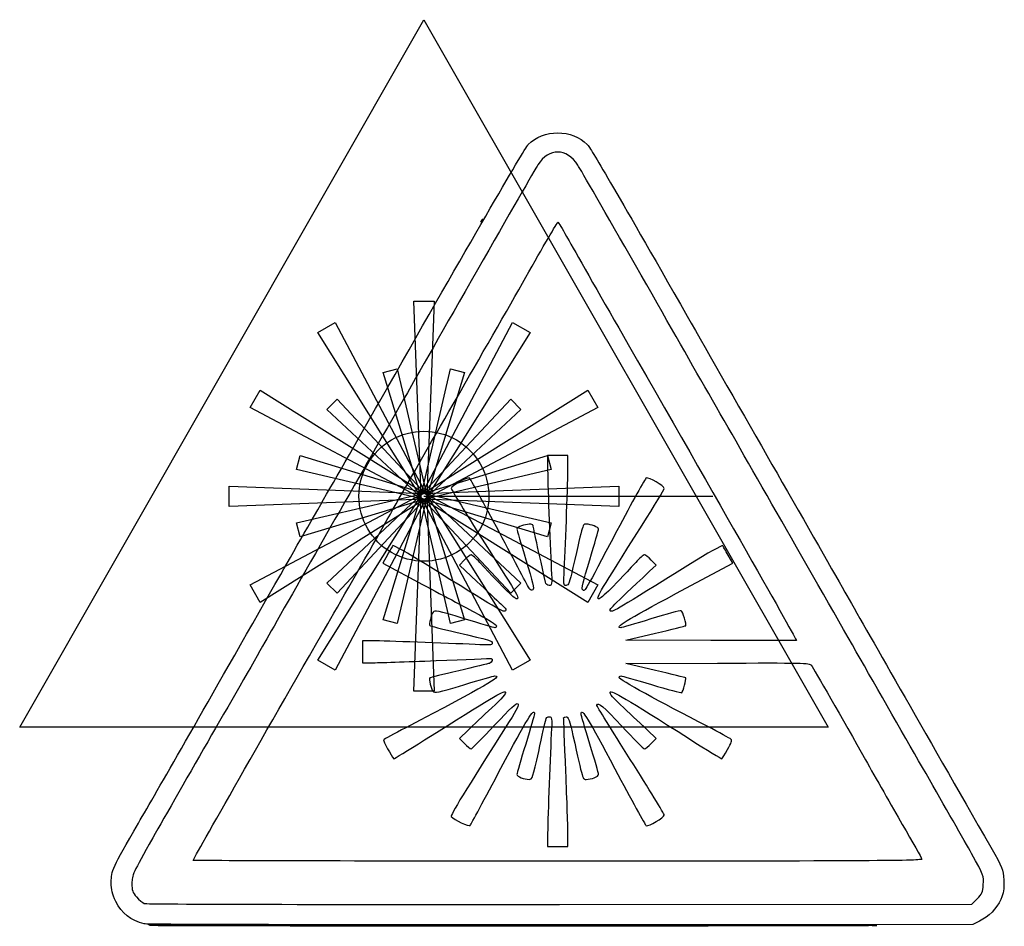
# Model space of a CAD drawing. Extents: x 75 to 587, y 201 to 672.
import ezdxf

# ---------------------------------------------------------------- set-up
doc = ezdxf.new("R2010")
doc.units = 0
doc.layers.add('Layer_1', color=7, linetype='CONTINUOUS')

msp = doc.modelspace()

# ---------------------------------------------------------------- linework, layer by layer
at = {"layer": 'Layer_1', "color": 7}
for points in [[(285.049446, 672.124816), (495.049443, 304.62482), (75.049448, 304.62482)], [(314.673191, 567.086062)], [(318.799445, 424.624819)], [(165.17861, 235.526569)], [(139.798491, 202.501587)]]:
    msp.add_lwpolyline(points, close=True, dxfattribs=at)
for points in [[(283.549446, 424.624819), (279.799446, 525.874818), (290.299446, 525.874818), (286.549446, 424.624819)], [(283.750408, 423.874819), (229.877813, 509.68489), (238.97108, 514.93489), (286.348484, 425.374819)], [(283.750408, 425.374819), (331.127812, 514.93489), (340.221078, 509.68489), (286.348484, 423.874819)], [(283.600557, 424.23659), (263.956939, 488.85424), (271.201382, 490.795383), (286.498334, 425.013047)], [(283.600557, 425.013047), (298.897509, 490.795383), (306.141953, 488.85424), (286.498334, 424.23659)], [(284.299446, 423.325781), (194.739375, 470.703185), (199.989375, 479.796452), (285.799446, 425.923857)], [(284.299446, 425.923857), (370.109517, 479.796452), (375.359517, 470.703185), (285.799446, 423.325781)], [(283.988786, 423.564159), (234.668088, 469.702876), (239.971389, 475.006176), (286.110106, 425.685479)], [(283.988786, 425.685479), (330.127502, 475.006176), (335.430803, 469.702876), (286.110106, 423.564159)], [(284.661217, 423.17593), (218.878882, 438.472882), (220.820025, 445.717326), (285.437674, 426.073708)], [(284.661217, 426.073708), (349.278867, 445.717326), (351.22001, 438.472882), (285.437674, 423.17593)], [(359.885478, 439.741846), (359.885478, 445.717321), (354.582176, 445.717321), (349.278873, 445.717321), (349.278873, 439.741846)], [(285.049446, 423.124819), (183.799447, 419.374819), (183.799447, 429.874819), (285.049446, 426.124819)], [(285.049446, 426.124819), (386.299444, 429.874819), (386.299444, 419.374819), (285.049446, 423.124819)], [(285.799446, 423.325781), (199.989375, 369.453186), (194.739375, 378.546453), (284.299446, 425.923857)], [(285.437674, 423.17593), (220.820025, 403.532312), (218.878882, 410.776755), (284.661217, 426.073708)], [(286.348484, 423.874819), (238.97108, 334.314748), (229.877813, 339.564748), (283.750408, 425.374819)], [(286.110106, 423.564159), (239.971389, 374.243461), (234.668088, 379.546762), (283.988786, 425.685479)], [(286.498334, 424.23659), (271.201382, 358.454255), (263.956939, 360.395398), (283.600557, 425.013047)], [(286.549446, 424.624819), (290.299446, 323.37482), (279.799446, 323.37482), (283.549446, 424.624819)], [(286.498334, 425.013047), (306.141953, 360.395398), (298.897509, 358.454255), (283.600557, 424.23659)], [(286.348484, 425.374819), (340.221078, 339.564748), (331.127812, 334.314748), (283.750408, 423.874819)], [(286.110106, 425.685479), (335.430803, 379.546762), (330.127502, 374.243461), (283.988786, 423.564159)], [(285.799446, 425.923857), (375.359517, 378.546453), (370.109517, 369.453186), (284.299446, 423.325781)], [(285.437674, 426.073708), (351.22001, 410.776755), (349.278867, 403.532312), (284.661217, 423.17593)], [(285.049446, 424.624819), (435.049444, 424.624819)], [(266.056054, 394.109244), (263.670642, 389.852057), (284.314534, 378.838622)], [(415.95118, 374.065855), (445.500384, 389.840387), (443.111627, 394.103402)], [(306.067961, 391.520147), (303.470996, 388.840764), (312.548471, 380.345432)], [(402.311882, 385.629662), (405.721142, 388.802987), (403.11028, 391.501262)], [(434.114087, 349.683527), (389.914638, 349.87909), (405.33112, 353.477972)], [(258.658519, 349.500295), (253.061847, 349.500295), (253.061847, 343.818183), (253.061847, 338.136078), (258.175744, 338.150328)], [(405.331345, 334.158393), (389.915043, 337.757275), (437.592872, 337.954548)], [(307.988929, 303.151961), (303.443269, 298.824228), (306.054101, 296.130528)], [(403.110287, 296.130528), (405.721112, 298.824228), (401.17546, 303.151961)], [(349.278873, 248.273344), (349.278873, 242.676671), (354.582176, 242.676671), (359.885478, 242.676671), (359.874303, 248.548181)], [(355.516586, 212.607424), (569.719448, 212.750892), (572.52198, 215.553447)], [(142.758088, 201.661219), (142.758088, 201.660919)], [(573.663398, 203.904754), (570.123473, 202.144302), (356.097401, 202.029132)]]:
    msp.add_lwpolyline(points, dxfattribs=at)
for points in [[(339.228521, 607.274399), (346.954203, 615.338272), (362.25778, 615.353167), (369.885258, 607.304249)], [(266.276194, 481.275691), (306.583346, 552.23808), (337.258278, 605.217907), (339.228521, 607.274399)], [(364.990683, 596.629994), (359.28484, 605.549669), (349.927533, 605.624744), (344.279958, 596.796164)], [(369.885258, 607.304249), (371.8231, 605.259337), (383.04271, 585.994515), (421.854542, 518.069505)], [(344.279958, 596.796164), (342.882708, 594.611902), (328.734581, 570.038625), (312.839689, 542.188883)], [(394.912825, 544.674368), (379.91137, 570.974302), (366.44641, 594.354337), (364.990683, 596.629994)], [(314.673191, 567.086062), (314.676191, 567.242317), (314.888119, 567.71109), (315.144761, 568.127782)], [(315.606446, 568.601287), (315.603446, 568.445032), (315.391526, 567.97626), (315.134884, 567.559567)], [(315.144761, 568.127782), (315.401404, 568.544467), (315.609169, 568.75755), (315.606446, 568.601287)], [(315.134884, 567.559567), (314.878234, 567.142882), (314.670476, 566.9298), (314.673191, 567.086062)], [(337.950273, 538.335683), (346.864023, 554.06565), (354.363348, 566.935627), (354.615431, 566.935627)], [(354.615431, 566.935627), (354.867521, 566.935627), (356.906921, 563.611597), (359.147448, 559.548885)], [(359.147448, 559.548885), (361.38796, 555.48618), (373.585353, 534.093045), (386.252778, 512.008583)], [(468.558497, 415.791557), (439.338257, 466.826484), (427.482925, 487.573786), (394.912825, 544.674368)], [(312.839689, 542.188883), (277.099722, 479.568211), (265.965057, 460.085626), (236.054832, 407.836599)], [(302.252246, 475.974593), (312.972409, 494.543228), (329.036523, 522.605715), (337.950273, 538.335683)], [(421.854542, 518.069505), (432.092515, 500.151923), (451.887849, 465.547891), (465.844179, 441.171646)], [(386.252778, 512.008583), (439.359849, 419.421332), (478.840914, 350.01535), (478.560766, 349.735202)], [(232.951182, 422.939379), (240.732132, 436.454506), (255.728389, 462.705849), (266.276194, 481.275691)], [(269.121079, 418.017092), (276.623059, 431.325091), (291.532076, 457.405966), (302.252246, 475.974593)], [(268.174446, 453.853176), (278.616732, 459.882033), (291.482159, 459.882033), (301.924445, 453.853176)], [(251.299446, 424.624819), (251.299446, 436.682532), (257.73216, 447.824319), (268.174446, 453.853176)], [(301.924445, 453.853176), (312.366732, 447.824319), (318.799445, 436.682532), (318.799445, 424.624819)], [(465.844179, 441.171646), (479.800516, 416.795402), (496.842849, 386.964332), (503.716029, 374.880385)], [(349.278873, 439.741846), (349.278873, 433.295896), (350.466386, 400.690202), (351.206568, 386.812802)], [(357.957775, 386.812802), (358.697958, 400.690202), (359.885478, 433.295896), (359.885478, 439.741846)], [(308.583731, 434.136211), (307.300121, 434.636289), (299.276321, 429.924001), (299.276321, 428.670076)], [(324.232256, 405.844239), (316.131784, 421.207607), (309.089944, 433.938991), (308.583731, 434.136211)], [(400.58062, 434.141551), (400.0744, 433.947271), (393.20095, 421.556814), (385.306255, 406.607192)], [(409.888022, 428.722141), (409.888022, 429.935671), (401.836787, 434.623651), (400.58062, 434.141551)], [(268.174446, 395.396462), (257.73216, 401.425319), (251.299446, 412.567105), (251.299446, 424.624819)], [(299.276321, 428.670076), (299.276321, 428.105702), (305.512766, 417.817697), (313.135084, 405.807849)], [(318.799445, 424.624819), (318.799445, 412.567105), (312.366732, 401.425319), (301.924445, 395.396462)], [(398.420575, 409.647977), (404.72767, 419.603019), (409.888022, 428.186394), (409.888022, 428.722141)], [(206.284685, 376.395602), (213.170307, 388.479557), (225.17024, 409.424252), (232.951182, 422.939379)], [(238.26995, 363.89497), (247.736097, 380.35414), (261.619107, 404.709092), (269.121079, 418.017092)], [(509.674899, 343.818183), (499.228261, 362.152457), (480.725881, 394.540472), (468.558497, 415.791557)], [(335.754866, 409.277717), (334.442621, 408.820269), (333.368973, 408.067599), (333.368973, 407.605127)], [(341.702726, 409.567599), (341.702726, 410.378822), (338.460161, 410.220782), (335.754866, 409.277717)], [(348.169376, 379.994275), (343.579706, 400.542399), (341.702726, 409.126179), (341.702726, 409.567599)], [(369.34102, 410.109444), (367.51483, 410.109444), (367.893625, 411.353034), (362.475655, 387.570415)], [(375.795378, 407.605127), (375.795378, 408.570924), (371.830158, 410.109444), (369.34102, 410.109444)], [(375.617823, 371.34562), (374.778498, 372.184945), (376.225705, 374.61586), (398.420575, 409.647977)], [(236.054832, 407.836599), (223.054662, 385.12711), (208.375355, 359.387162), (203.434145, 350.636717)], [(313.135084, 405.807849), (334.338798, 372.39892), (334.435886, 372.234985), (333.544601, 371.3437)], [(339.799616, 376.635055), (339.338043, 377.33674), (332.332728, 390.480864), (324.232256, 405.844239)], [(333.368973, 407.605127), (333.368973, 407.142654), (335.449541, 399.973074), (337.992461, 391.672734)], [(385.306255, 406.607192), (368.025655, 373.8841), (368.787408, 375.197417), (367.536363, 375.970607)], [(371.171883, 391.672734), (373.71481, 399.973074), (375.795378, 407.142654), (375.795378, 407.605127)], [(285.700519, 389.449539), (276.775414, 395.004572), (269.240959, 399.283382), (268.957272, 398.958009)], [(440.207079, 398.958009), (439.923392, 399.283382), (432.38893, 395.004572), (423.463832, 389.449539)], [(268.957272, 398.958009), (268.673577, 398.632637), (267.368037, 396.450692), (266.056054, 394.109244)], [(301.924445, 395.396462), (291.482159, 389.367605), (278.616732, 389.367605), (268.174446, 395.396462)], [(309.549056, 394.199544), (309.062794, 394.199544), (307.496299, 392.993814), (306.067961, 391.520147)], [(314.093929, 390.222069), (312.080524, 392.409677), (310.035334, 394.199544), (309.549056, 394.199544)], [(399.615287, 394.199544), (399.129017, 394.199544), (397.083828, 392.409677), (395.070423, 390.222069)], [(403.11028, 391.501262), (401.6743, 392.985317), (400.101557, 394.199544), (399.615287, 394.199544)], [(443.111627, 394.103402), (441.797822, 396.448067), (440.490767, 398.632637), (440.207079, 398.958009)], [(327.149051, 365.011615), (325.843473, 364.509902), (324.454706, 365.328707), (285.700519, 389.449539)], [(333.544601, 371.3437), (332.797698, 370.596797), (326.787896, 376.429765), (314.093929, 390.222069)], [(337.992461, 391.672734), (341.612133, 379.85779), (342.401328, 376.448552), (341.627411, 375.97024)], [(367.536363, 375.970607), (366.763218, 376.448432), (367.553688, 379.86277), (371.171883, 391.672734)], [(395.070423, 390.222069), (382.360315, 376.412237), (376.367013, 370.59643), (375.617823, 371.34562)], [(423.463832, 389.449539), (384.934053, 365.468387), (383.31436, 364.512407), (382.041145, 365.000987)], [(351.206568, 386.812802), (351.646038, 378.573512), (351.609371, 378.289645), (350.105651, 378.289645)], [(358.932273, 378.289645), (357.589623, 378.289645), (357.530673, 378.80527), (357.957775, 386.812802)], [(362.475655, 387.570415), (360.689148, 379.728385), (360.139833, 378.289645), (358.932273, 378.289645)], [(382.041145, 365.000987), (380.79937, 365.477492), (382.277928, 366.982165), (402.311882, 385.629662)], [(284.314534, 378.838622), (295.668679, 372.781232), (308.964319, 365.676497), (313.860401, 363.050327)], [(312.548471, 380.345432), (317.541079, 375.673), (323.160116, 370.42345), (325.035213, 368.679775)], [(350.105651, 378.289645), (349.110401, 378.289645), (348.412991, 378.903625), (348.169376, 379.994275)], [(136.738663, 254.798494), (146.745591, 272.050316), (168.703055, 310.441645), (206.284685, 376.395602)], [(341.627411, 375.97024), (341.010918, 375.58924), (340.322981, 375.839455), (339.799616, 376.635055)], [(387.255933, 356.318822), (383.731075, 356.318822), (390.190855, 360.313975), (415.95118, 374.065855)], [(503.716029, 374.880385), (514.011196, 356.780147), (544.886693, 302.796686), (579.473978, 242.423329)], [(325.035213, 368.679775), (327.865533, 366.047807), (328.224498, 365.424895), (327.149051, 365.011615)], [(165.178573, 235.526561), (165.178573, 236.110819), (204.946737, 305.954576), (238.26995, 363.89497)], [(289.777264, 364.362407), (288.827291, 363.063235), (287.572901, 357.920725), (288.081836, 357.41179)], [(305.980901, 360.992815), (291.839164, 365.327177), (290.661761, 365.572022), (289.777264, 364.362407)], [(418.651382, 365.11672), (418.171097, 365.301025), (411.102775, 363.396887), (402.944005, 360.885317)], [(421.034042, 357.363295), (421.60699, 357.936242), (419.500532, 364.790867), (418.651382, 365.11672)], [(321.996558, 356.318822), (321.575351, 356.318822), (314.368309, 358.422122), (305.980901, 360.992815)], [(313.860401, 363.050327), (318.756483, 360.42415), (322.762368, 357.835217), (322.762368, 357.297137)], [(402.944005, 360.885317), (394.785235, 358.373747), (387.725598, 356.318822), (387.255933, 356.318822)], [(288.081836, 357.41179), (288.228926, 357.2647), (294.302351, 355.751252), (301.578341, 354.048557)], [(301.578341, 354.048557), (320.129343, 349.707347), (320.489523, 349.597652), (320.489523, 348.289038)], [(322.762368, 357.297137), (322.762368, 356.759065), (322.417751, 356.318822), (321.996558, 356.318822)], [(405.33112, 353.477972), (413.810185, 355.457365), (420.876505, 357.205765), (421.034042, 357.363295)], [(203.434145, 350.636717), (198.492935, 341.886273), (185.594128, 319.385125), (174.770135, 300.634166)], [(311.587556, 347.584158), (296.478544, 348.344508), (264.552522, 349.500295), (258.658519, 349.500295)], [(320.489523, 348.289038), (320.489523, 347.296953), (319.248018, 347.198658), (311.587556, 347.584158)], [(478.560766, 349.735202), (478.424799, 349.599227), (458.423799, 349.575985), (434.114087, 349.683527)], [(545.872741, 280.557386), (536.410561, 297.016556), (520.121528, 325.483915), (509.674899, 343.818183)], [(258.175744, 338.150328), (260.988387, 338.158128), (275.903922, 338.661993), (291.321371, 339.269988)], [(291.321371, 339.269988), (306.738821, 339.877975), (319.608798, 340.382965), (319.921316, 340.39219)], [(319.163703, 337.835673), (318.434493, 337.614265), (311.212076, 335.880513), (303.113884, 333.9829)], [(319.921316, 340.39219), (321.090288, 340.42669), (320.437023, 338.22229), (319.163703, 337.835673)], [(437.592872, 337.954548), (482.360709, 338.139775), (485.330964, 338.070415), (486.258121, 336.818125)], [(303.113884, 333.9829), (295.015691, 332.08528), (288.260404, 330.403188), (288.102146, 330.24493)], [(421.03408, 330.27307), (420.876542, 330.4306), (413.810305, 332.179), (405.331345, 334.158393)], [(486.258121, 336.818125), (487.572264, 335.043138), (502.817326, 308.496378), (514.433859, 287.754731)], [(321.867048, 331.317558), (326.209421, 331.317558), (317.293444, 326.13526), (275.606427, 304.429166)], [(288.102146, 330.24493), (287.589109, 329.731893), (288.797186, 324.614335), (289.733681, 323.333605)], [(305.807816, 326.703198), (314.147966, 329.241078), (321.374621, 331.317558), (321.867048, 331.317558)], [(386.402013, 330.368755), (386.402013, 330.890598), (386.828178, 331.313568), (387.349038, 331.308708)], [(432.237685, 305.130161), (407.696222, 317.740368), (386.402013, 329.465643), (386.402013, 330.368755)], [(387.349038, 331.308708), (387.869898, 331.304208), (395.069628, 329.263053), (403.348427, 326.773615)], [(418.975742, 322.602708), (419.634745, 323.009988), (421.467482, 329.839668), (421.03408, 330.27307)], [(285.350914, 298.074198), (319.904081, 319.906195), (326.724453, 323.927058), (327.396191, 322.861435)], [(289.733681, 323.333605), (290.559941, 322.203633), (292.042624, 322.51444), (305.807816, 326.703198)], [(327.396191, 322.861435), (327.851546, 322.139073), (325.805981, 319.780915), (320.284998, 314.663538)], [(388.879383, 314.663538), (383.320278, 319.816248), (381.311155, 322.136448), (381.773373, 322.869805)], [(381.773373, 322.869805), (382.463125, 323.96419), (389.453193, 319.847523), (423.04819, 298.561856)], [(403.348427, 326.773615), (411.627235, 324.284185), (418.659527, 322.407273), (418.975742, 322.602708)], [(321.604916, 305.561373), (330.229683, 314.878548), (333.055473, 317.497443), (333.809096, 316.871995)], [(374.808378, 316.126638), (375.451405, 317.92348), (378.446665, 315.423633), (387.892548, 305.206571)], [(320.284998, 314.663538), (316.022269, 310.712425), (310.489031, 305.532221), (307.988929, 303.151961)], [(325.073463, 283.398446), (338.494308, 308.771823), (342.460346, 315.18724), (342.460346, 311.523243)], [(333.809096, 316.871995), (334.582286, 316.230303), (333.646001, 314.26594), (329.384253, 307.588511)], [(366.704043, 311.523243), (366.704043, 315.2101), (370.6726, 308.774291), (384.215268, 283.125333)], [(392.27353, 287.891006), (382.585533, 303.191013), (374.726215, 315.897048), (374.808378, 316.126638)], [(401.17546, 303.151961), (398.675357, 305.532221), (393.14212, 310.712425), (388.879383, 314.663538)], [(329.384253, 307.588511), (306.196736, 271.257663), (298.678249, 258.931106), (299.278931, 258.230876)], [(342.460346, 311.523243), (342.460346, 311.053578), (340.414788, 304.024368), (337.914656, 295.902798)], [(344.674646, 292.111008), (346.456668, 300.132251), (348.088113, 307.462173), (348.300101, 308.399718)], [(348.300101, 308.399718), (348.538391, 309.45361), (349.250028, 310.104355), (350.164256, 310.104355)], [(350.164256, 310.104355), (351.572343, 310.104355), (351.621588, 309.679068), (351.195011, 301.202381)], [(357.626501, 309.53614), (357.618926, 309.848658), (358.21066, 310.104355), (358.941535, 310.104355)], [(358.75171, 281.693816), (358.14046, 296.694581), (357.634113, 309.223623), (357.626501, 309.53614)], [(358.941535, 310.104355), (360.025788, 310.104355), (360.66826, 308.326218), (362.431765, 300.444768)], [(371.249725, 295.902798), (368.7496, 304.024368), (366.704043, 311.053578), (366.704043, 311.523243)], [(275.606427, 304.429166), (269.463342, 301.230506), (264.281329, 298.361261), (264.090844, 298.053063)], [(309.523189, 293.436836), (309.995224, 293.436836), (315.432004, 298.892876), (321.604916, 305.561373)], [(387.892548, 305.206571), (393.8773, 298.733223), (399.16216, 293.436836), (399.636685, 293.436836)], [(444.535877, 298.433276), (444.022187, 298.904943), (438.488004, 301.918541), (432.237685, 305.130161)], [(174.770135, 300.634166), (163.946135, 281.883206), (150.200586, 257.866684), (144.224451, 247.264099)], [(264.090844, 298.053063), (263.828637, 297.628796), (268.159092, 289.565951), (269.331462, 288.295608)], [(269.331462, 288.295608), (269.441464, 288.176411), (276.650224, 292.576781), (285.350914, 298.074198)], [(351.195011, 301.202381), (350.434661, 286.093368), (349.278873, 254.167346), (349.278873, 248.273344)], [(362.431765, 300.444768), (367.699195, 276.903566), (367.511268, 277.526936), (369.341058, 277.526936)], [(423.04819, 298.561856), (432.16135, 292.787786), (439.711029, 288.164531), (439.825254, 288.287943)], [(442.751394, 293.044016), (444.875379, 296.584698), (445.265612, 297.763226), (444.535877, 298.433276)], [(306.054101, 296.130528), (307.490059, 294.648993), (309.051146, 293.436836), (309.523189, 293.436836)], [(337.914656, 295.902798), (335.414531, 287.781213), (333.368973, 280.698461), (333.368973, 280.163343)], [(339.787691, 277.526936), (341.309268, 277.526936), (341.681216, 278.636921), (344.674646, 292.111008)], [(375.795415, 280.163343), (375.795415, 280.698461), (373.749858, 287.781213), (371.249725, 295.902798)], [(399.636685, 293.436836), (400.11121, 293.436836), (401.674322, 294.648993), (403.110287, 296.130528)], [(439.825254, 288.287943), (439.939479, 288.411371), (441.256247, 290.551601), (442.751394, 293.044016)], [(409.88806, 259.023206), (409.88806, 259.600489), (401.96152, 272.590998), (392.27353, 287.891006)], [(514.433859, 287.754731), (519.567983, 278.587593), (528.162623, 263.488849), (533.533058, 254.201966)], [(309.049316, 253.692619), (309.432281, 254.092511), (316.643149, 267.460136), (325.073463, 283.398446)], [(359.874303, 248.548181), (359.868303, 251.777516), (359.362968, 266.693051), (358.75171, 281.693816)], [(384.215268, 283.125333), (392.710023, 267.036814), (400.05103, 253.717789), (400.528622, 253.527506)], [(333.368973, 280.163343), (333.368973, 279.095081), (337.186856, 277.526936), (339.787691, 277.526936)], [(369.341058, 277.526936), (371.972253, 277.526936), (375.795415, 279.088571), (375.795415, 280.163343)], [(569.5293, 239.037911), (565.980383, 245.414449), (555.334928, 264.098209), (545.872741, 280.557386)], [(299.278931, 258.230876), (300.744229, 256.522736), (308.368249, 252.981446), (309.049316, 253.692619)], [(400.528622, 253.527506), (401.788225, 253.025651), (409.88806, 257.781739), (409.88806, 259.023206)], [(122.609886, 224.028514), (122.646111, 230.309374), (123.073108, 231.239269), (136.738663, 254.798494)], [(533.533058, 254.201966), (538.903501, 244.915084), (543.488836, 236.818076), (543.722708, 236.208619)], [(144.224451, 247.264099), (133.724503, 228.635547), (133.358766, 227.839527), (133.358766, 223.615009)], [(579.473978, 242.423329), (585.785498, 231.406331), (585.919305, 231.067826), (586.255013, 225.268654)], [(354.663266, 235.100524), (250.446702, 235.100524), (165.17861, 235.292246), (165.17861, 235.526569)], [(543.722708, 236.208619), (544.095151, 235.238059), (520.629938, 235.100524), (354.663266, 235.100524)], [(575.653208, 222.900102), (575.979915, 227.416797), (575.94297, 227.514139), (569.5293, 239.037911)], [(586.255013, 225.268654), (586.55208, 220.136997), (586.348103, 218.808034), (584.716328, 215.243772)], [(125.009848, 214.182094), (123.016288, 218.231584), (122.586613, 219.994429), (122.609886, 224.028514)], [(133.358766, 223.615009), (133.358766, 219.778542), (133.655136, 218.905797), (135.779593, 216.486177)], [(572.52198, 215.553447), (575.003265, 218.034747), (575.362193, 218.876884), (575.653208, 222.900102)], [(135.779593, 216.486177), (137.111046, 214.969729), (138.900913, 213.444372), (139.757068, 213.096484)], [(584.716328, 215.243772), (582.487935, 210.376324), (578.547098, 206.333487), (573.663398, 203.904754)], [(139.798491, 202.501579), (132.612073, 204.359614), (128.085276, 207.935014), (125.009848, 214.182094)], [(139.757068, 213.096484), (140.613231, 212.748589), (237.705005, 212.528509), (355.516586, 212.607424)], [(356.097401, 202.029132), (238.383065, 201.965757), (141.048553, 202.178389), (139.798491, 202.501587)], [(141.932856, 202.124269), (141.397011, 202.273242), (142.812471, 202.303924), (147.363733, 202.241982)], [(142.758088, 201.660919), (142.702813, 201.804949), (142.331466, 202.013457), (141.932856, 202.124269)], [(520.299421, 201.664219), (520.299421, 201.267732), (142.910233, 201.264432), (142.758088, 201.661219)], [(147.363733, 202.241982), (150.749323, 202.195932), (236.044865, 202.106719), (336.909386, 202.043794)], [(336.909386, 202.043794), (493.921224, 201.945844), (520.299421, 201.891252), (520.299421, 201.664219)]]:
    msp.add_open_spline(points, degree=3, dxfattribs=at)

doc.saveas('drawing.dxf')
